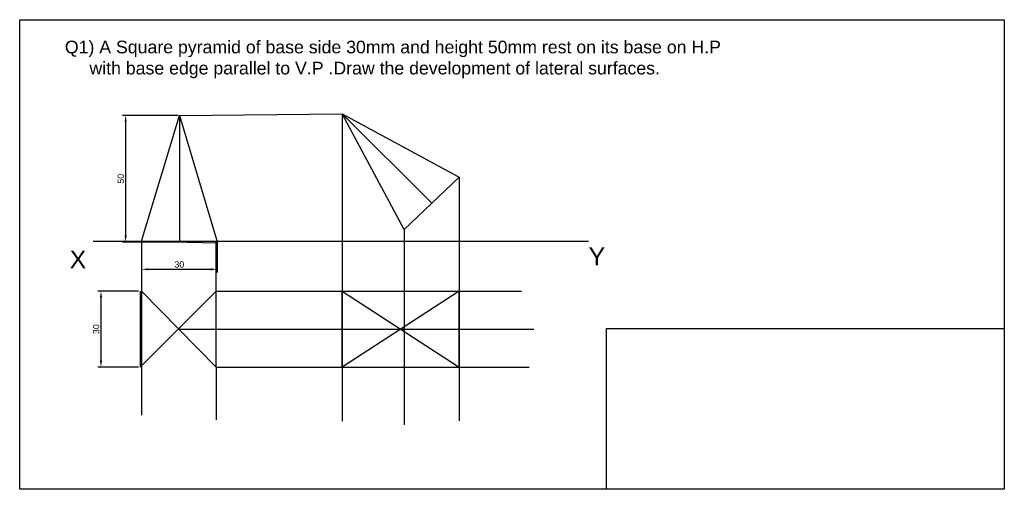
# Model space of a CAD drawing. Header units: millimetres. Extents: x 2 to 390, y 1 to 186.
import ezdxf

# ---------------------------------------------------------------- set-up
doc = ezdxf.new("R2010")
doc.units = ezdxf.units.MM
doc.styles.get("Standard").update_dxf_attribs({"font": 'arial.ttf'})
doc.dimstyles.new('ISO-25', dxfattribs={"dimtxt": 2.5, "dimasz": 2.5, "dimexe": 1.25, "dimexo": 0.625, "dimtad": 1, "dimdec": 0, "dimtxsty": 'Standard', "dimcen": 2.5, "dimadec": 0, "dimazin": 0, "dimtfac": 1, "dimtdec": 0, "dimtmove": 0, "dimatfit": 3, "dimfxl": 1, "dimarcsym": 0})

# ---------------------------------------------------------------- blocks, each defined once
blk = doc.blocks.new('*D1')
at = {"color": 0, "lineweight": -2, "transparency": 16777216}
for p, q in [((48.44, 78.77), (32.4, 78.77)), ((33.65, 76.27), (33.65, 51.27)), ((48.44, 48.77), (32.4, 48.77))]:
    blk.add_line(p, q, dxfattribs=at)
at = {"color": 0, "transparency": 16777216}
for points in [[(33.23, 76.27), (34.06, 76.27), (33.65, 78.77)], [(33.23, 51.27), (34.06, 51.27), (33.65, 48.77)]]:
    blk.add_solid(points, dxfattribs=at)
at = {"layer": 'Defpoints', "color": 0, "transparency": 16777216}
for p in [(49.07, 78.77), (33.65, 48.77), (49.07, 48.77)]:
    blk.add_point(p, dxfattribs=at)
at = {"color": 0, "transparency": 16777216, "insert": (31.74, 63.77), "char_height": 2.5, "attachment_point": 5, "rotation": 90}
blk.add_mtext('30', dxfattribs=at)
blk = doc.blocks.new('*D3')
at = {"color": 0, "lineweight": -2, "transparency": 16777216}
for p, q in [((49.68, 97.86), (49.68, 86.14)), ((79.48, 97.86), (79.48, 86.14)), ((52.18, 87.39), (76.98, 87.39))]:
    blk.add_line(p, q, dxfattribs=at)
at = {"color": 0, "transparency": 16777216}
for points in [[(52.18, 87.81), (52.18, 86.98), (49.68, 87.39)], [(76.98, 87.81), (76.98, 86.98), (79.48, 87.39)]]:
    blk.add_solid(points, dxfattribs=at)
at = {"layer": 'Defpoints', "color": 0, "transparency": 16777216}
for p in [(49.68, 98.48), (79.48, 98.48), (79.48, 87.39)]:
    blk.add_point(p, dxfattribs=at)
at = {"color": 0, "transparency": 16777216, "insert": (64.58, 89.3), "char_height": 2.5, "attachment_point": 5}
blk.add_mtext('30', dxfattribs=at)
blk = doc.blocks.new('*D4')
at = {"color": 0, "lineweight": -2, "transparency": 16777216}
for p, q in [((64.06, 148.16), (42.13, 148.16)), ((43.38, 145.66), (43.38, 100.66)), ((64.06, 98.16), (42.13, 98.16))]:
    blk.add_line(p, q, dxfattribs=at)
at = {"color": 0, "transparency": 16777216}
for points in [[(42.96, 145.66), (43.8, 145.66), (43.38, 148.16)], [(42.96, 100.66), (43.8, 100.66), (43.38, 98.16)]]:
    blk.add_solid(points, dxfattribs=at)
at = {"layer": 'Defpoints', "color": 0, "transparency": 16777216}
for p in [(64.68, 148.16), (43.38, 98.16), (64.68, 98.16)]:
    blk.add_point(p, dxfattribs=at)
at = {"color": 0, "transparency": 16777216, "insert": (41.48, 123.16), "char_height": 2.5, "attachment_point": 5, "rotation": 90}
blk.add_mtext('50', dxfattribs=at)

msp = doc.modelspace()

# ---------------------------------------------------------------- linework, layer by layer
at = {"color": 1, "lineweight": 30}
for p, q in [((49.68, 98.48), (64.68, 148.16)), ((64.68, 148.16), (79.68, 97.83)), ((128.83, 148.81), (175.02, 123.83)), ((153.35, 103.08), (128.83, 148.81)), ((153.35, 103.08), (175.02, 123.83)), ((49.68, 98.48), (79.68, 97.83)), ((49.07, 78.77), (49.07, 48.77)), ((49.07, 48.77), (79.07, 78.77)), ((49.68, 78.77), (79.07, 48.77)), ((79.07, 48.77), (79.07, 78.77)), ((128.83, 78.77), (175.02, 48.77)), ((175.02, 78.77), (128.83, 48.77)), ((128.83, 48.77), (128.83, 78.77)), ((175.02, 48.77), (175.02, 78.77))]:
    msp.add_line(p, q, dxfattribs=at)
at = {"color": 7, "true_color": 0xffffff}
for p, q in [((64.68, 148.16), (128.83, 148.81)), ((164.19, 113.45), (128.83, 148.81)), ((128.83, 148.81), (128.83, 27.45)), ((175.02, 123.83), (175.02, 27.63)), ((153.35, 103.08), (153.35, 26)), ((79.07, 78.77), (79.07, 98.48)), ((79.07, 78.77), (199.57, 78.77)), ((64.07, 63.77), (204.51, 63.77)), ((79.07, 48.77), (79.07, 27.99)), ((79.07, 48.77), (202.66, 48.77))]:
    msp.add_line(p, q, dxfattribs=at)
at = {"color": 7}
msp.add_line((64.68, 148.16), (64.68, 98.48), dxfattribs=at)
for p, q in [((30.56, 98.48), (226.1, 98.48)), ((49.68, 98.48), (49.68, 29.81))]:
    msp.add_line(p, q)
msp.add_lwpolyline([(1.57, 185.96), (390.17, 185.96), (390.17, 0.54), (1.57, 0.54)], close=True)
msp.add_lwpolyline([(233.17, 64.05), (390.17, 64.05), (390.17, 0.54), (233.17, 0.54)], close=True, dxfattribs=at)

# ---------------------------------------------------------------- texts
at = {"color": 2, "insert": (19.4, 177.67), "char_height": 5, "attachment_point": 1}
msp.add_mtext_dynamic_manual_height_columns('{\\C7;Q1) A Square pyramid of base side 30mm and height 50mm rest on its base on H.P    \\P     with base edge parallel to V.P .Draw the development of lateral surfaces.}', width=259.8655, gutter_width=12.5, heights=[38.62], dxfattribs=at)
at = {"color": 7, "char_height": 7, "attachment_point": 1}
for s, width, insert in [('X', 10.4861, (21.31, 94.79)), ('Y', 11.1029, (226.1, 96.02))]:
    msp.add_mtext_dynamic_manual_height_columns(s, width=width, gutter_width=12.5, heights=[0], dxfattribs=dict(at, insert=insert))

# ---------------------------------------------------------------- dimensions: what is measured, and where the dimension line sits
at = {"color": 3}
for base, p1, p2, picture, middle in [((43.38, 98.16), (64.68, 148.16), (64.68, 98.16), '*D4', (41.48, 123.16)), ((33.65, 48.77), (49.07, 78.77), (49.07, 48.77), '*D1', (31.74, 63.77))]:
    dim = msp.add_linear_dim(base=base, p1=p1, p2=p2, angle=90, dimstyle='ISO-25', dxfattribs=at)
    dim.commit()
    dim.dimension.update_dxf_attribs({"geometry": picture, "text_midpoint": middle})
dim = msp.add_linear_dim(base=(79.48, 87.39), p1=(49.68, 98.48), p2=(79.48, 98.48), dimstyle='ISO-25', dxfattribs=at)
dim.commit()
dim.dimension.update_dxf_attribs({"geometry": '*D3', "text_midpoint": (64.58, 89.3)})

doc.saveas('drawing.dxf')
